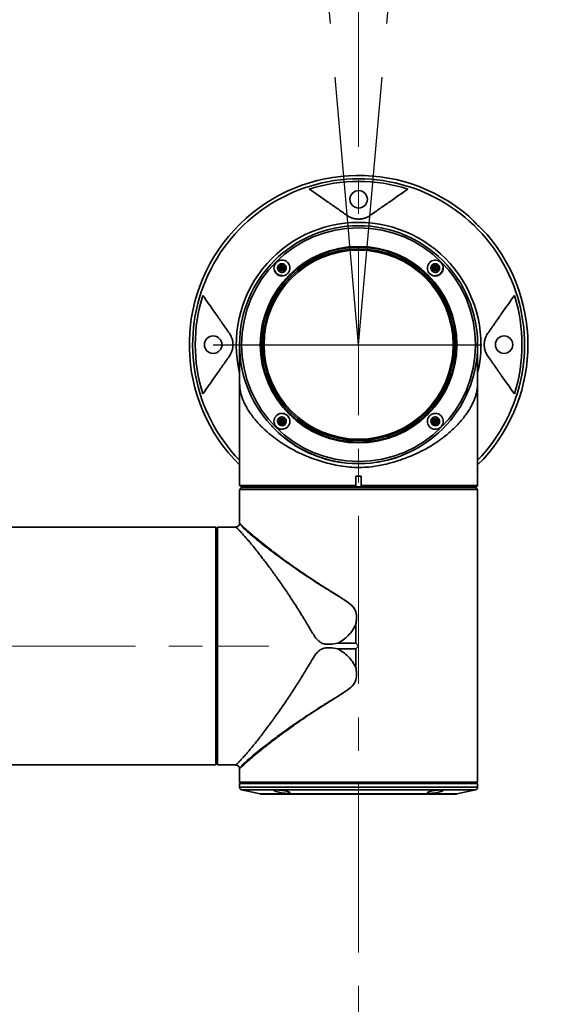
# Model space of a CAD drawing. Header units: millimetres. Extents: x -55 to 731, y 0 to 297.
# Tile 17 of 20: x 289 to 314, y 159 to 206. Entities that reach past the tile are written whole.
import ezdxf

# ---------------------------------------------------------------- set-up
doc = ezdxf.new("R2010")
doc.units = ezdxf.units.MM
doc.linetypes.add('CENTERX2', pattern=[20.32, 12.7, -2.54, 2.54, -2.54])
doc.layers.add('中心线层', color=6, linetype='CENTERX2', lineweight=25)
doc.layers.add('标注层', color=150, linetype='Continuous')
doc.styles.add('SLDTEXTSTYLE0', font='仿宋_GB2312')
doc.dimstyles.new('SLDDIMSTYLE1', dxfattribs={"dimtxt": 3.5, "dimasz": 4, "dimexe": 0, "dimexo": 0.0625, "dimgap": 0.875, "dimtad": 0, "dimtih": 1, "dimtoh": 1, "dimlfac": 8, "dimrnd": 1e-09, "dimzin": 12, "dimdsep": 46, "dimtxsty": 'SLDTEXTSTYLE0', "dimsah": 1, "dimcen": 0, "dimadec": 0, "dimazin": 3, "dimtfac": 1, "dimtdec": 3, "dimtofl": 0, "dimtmove": 0, "dimatfit": 3, "dimfxl": 0, "dimfrac": 2, "dimtolj": 1, "dimtzin": 12, "dimarcsym": 0})

# ---------------------------------------------------------------- blocks, each defined once
blk = doc.blocks.new('_D_3')
at = {"layer": '标注层'}
for p, q in [((359.978, 245.254), (374.01, 259.229)), ((374.01, 259.229), (387.027, 259.229))]:
    blk.add_line(p, q, dxfattribs=at)
blk.add_solid([(359.978, 245.254), (363.165, 247.723), (362.459, 248.431)], dxfattribs=at)
at = {"layer": '标注层', "char_height": 3.5, "attachment_point": 1, "style": 'SLDTEXTSTYLE0'}
for s, insert in [('%%c', (375.01, 263.74)), ('1244', (378.88, 263.74))]:
    blk.add_mtext(s, dxfattribs=dict(at, insert=insert))

msp = doc.modelspace()

# ---------------------------------------------------------------- linework, layer by layer
at = {"color": 7, "linetype": 'Continuous', "lineweight": 35}
for p, q in [((301.1805, 194.1343), (301.1181, 194.0041)), ((301.1181, 194.0041), (301.262, 194.0152)), ((301.1181, 194.0041), (301.1997, 193.885)), ((301.3244, 194.1453), (301.1805, 194.1343)), ((301.1805, 194.1343), (301.262, 194.0152)), ((301.1997, 193.885), (301.262, 194.0152)), ((301.1997, 193.885), (301.3436, 193.8961)), ((301.262, 194.0152), (301.3244, 194.1453)), ((301.4059, 194.0262), (301.262, 194.0152)), ((301.3436, 193.8961), (301.262, 194.0152)), ((301.4059, 194.0262), (301.3244, 194.1453)), ((301.3436, 193.8961), (301.4059, 194.0262)), ((308.4283, 194.1343), (308.366, 194.0041)), ((308.366, 194.0041), (308.5099, 194.0152)), ((308.366, 194.0041), (308.4475, 193.885)), ((308.5722, 194.1453), (308.4283, 194.1343)), ((308.4283, 194.1343), (308.5099, 194.0152)), ((308.4475, 193.885), (308.5099, 194.0152)), ((308.4475, 193.885), (308.5914, 193.8961)), ((308.5099, 194.0152), (308.5722, 194.1453)), ((308.6538, 194.0262), (308.5099, 194.0152)), ((308.5914, 193.8961), (308.5099, 194.0152)), ((308.6538, 194.0262), (308.5722, 194.1453)), ((308.5914, 193.8961), (308.6538, 194.0262)), ((299.2609, 190.3912), (299.2609, 183.7287)), ((299.2619, 190.2875), (299.2619, 190.2892)), ((310.51, 190.2894), (310.51, 190.2876)), ((310.5109, 184.1662), (310.5109, 190.3912)), ((301.1805, 186.8864), (301.1181, 186.7563)), ((301.1181, 186.7563), (301.262, 186.7673)), ((301.1181, 186.7563), (301.1997, 186.6372)), ((301.3244, 186.8975), (301.1805, 186.8864)), ((301.1805, 186.8864), (301.262, 186.7673)), ((301.1997, 186.6372), (301.262, 186.7673)), ((301.262, 186.7673), (301.3244, 186.8975)), ((301.4059, 186.7784), (301.262, 186.7673)), ((301.3436, 186.6482), (301.262, 186.7673)), ((301.4059, 186.7784), (301.3244, 186.8975)), ((301.3436, 186.6482), (301.4059, 186.7784)), ((308.4283, 186.8864), (308.366, 186.7563)), ((308.366, 186.7563), (308.5099, 186.7673)), ((308.366, 186.7563), (308.4475, 186.6372)), ((308.5722, 186.8975), (308.4283, 186.8864)), ((308.4283, 186.8864), (308.5099, 186.7673)), ((308.4475, 186.6372), (308.5099, 186.7673)), ((308.5099, 186.7673), (308.5722, 186.8975)), ((308.6538, 186.7784), (308.5099, 186.7673)), ((308.5914, 186.6482), (308.5099, 186.7673)), ((308.6538, 186.7784), (308.5722, 186.8975)), ((308.5914, 186.6482), (308.6538, 186.7784)), ((301.1997, 186.6372), (301.3436, 186.6482)), ((308.4475, 186.6372), (308.5914, 186.6482)), ((304.7603, 183.7287), (304.7603, 184.1662)), ((304.8859, 184.1662), (304.7603, 184.1662)), ((305.0116, 184.1662), (304.8859, 184.1662)), ((305.0116, 184.1662), (305.0116, 183.7287)), ((310.5095, 183.7287), (310.5095, 184.1662)), ((299.2609, 183.7287), (299.3252, 183.6645)), ((299.2609, 183.7287), (304.7603, 183.7287)), ((299.2859, 183.5648), (299.2624, 183.5412)), ((299.2624, 183.5412), (299.2624, 183.1412)), ((310.5095, 183.5412), (299.2624, 183.5412)), ((304.7603, 183.7052), (304.7603, 183.7287)), ((304.7665, 183.6662), (304.7603, 183.7052)), ((305.0116, 183.7052), (305.0054, 183.6662)), ((305.0116, 183.7287), (310.5095, 183.7287)), ((305.0116, 183.7287), (305.0116, 183.7052)), ((310.4472, 183.6662), (310.486, 183.7052)), ((310.486, 183.7052), (310.5095, 183.7287)), ((310.5095, 183.5412), (310.486, 183.5648)), ((310.5095, 183.1412), (310.5095, 183.5412)), ((299.2609, 183.1412), (299.2609, 181.9443)), ((299.2609, 183.1412), (299.2624, 183.1412)), ((310.5109, 183.1412), (310.5095, 183.1412)), ((310.5109, 169.7037), (310.5109, 183.1412)), ((298.1359, 181.7662), (279.0359, 181.7662)), ((298.1359, 170.5162), (298.1359, 181.7662)), ((298.2234, 181.7662), (298.1609, 181.7037)), ((298.1609, 170.58), (298.1609, 181.7037)), ((299.0722, 181.7662), (298.2234, 181.7662)), ((298.2234, 170.5177), (298.2234, 181.7662)), ((298.1609, 181.3912), (298.1359, 181.3912)), ((304.7529, 177.1472), (304.7574, 176.2698)), ((304.7547, 176.2712), (304.7529, 177.1472)), ((304.7547, 176.2712), (303.9014, 176.2712)), ((303.9014, 176.0113), (304.7547, 176.0113)), ((304.7547, 175.1331), (304.7547, 176.0113)), ((304.7574, 176.2698), (304.7571, 176.2701)), ((304.7571, 176.0124), (304.7574, 176.0127)), ((304.7574, 176.2698), (304.8859, 176.1412)), ((304.8859, 176.1412), (304.7574, 176.0127)), ((304.7574, 176.0127), (304.7574, 175.1334)), ((304.7547, 175.1331), (304.7574, 175.1334)), ((298.1359, 170.8912), (298.1609, 170.8912)), ((279.0359, 170.5162), (298.1359, 170.5162)), ((298.1609, 170.58), (298.1999, 170.5412)), ((298.2234, 170.5177), (298.1999, 170.5412)), ((298.2234, 170.5177), (298.1999, 170.5412)), ((298.2234, 170.5177), (298.6359, 170.5177)), ((298.6359, 170.5177), (298.6359, 170.5162)), ((298.6359, 170.5162), (299.0722, 170.5162)), ((299.2609, 170.3382), (299.2609, 169.7037)), ((299.2609, 169.7037), (299.3238, 169.6409)), ((299.2609, 169.7037), (310.5109, 169.7037)), ((299.2609, 169.6415), (299.2609, 169.4662)), ((310.4481, 169.6409), (310.5109, 169.7037)), ((310.5109, 169.4662), (310.5109, 169.6415)), ((299.3585, 169.3443), (300.2414, 169.1457)), ((309.5305, 169.1457), (310.4134, 169.3443))]:
    msp.add_line(p, q, dxfattribs=at)
at = {"color": 8, "linetype": 'Continuous', "lineweight": 35}
for p, q in [((299.2609, 169.4662), (310.5109, 169.4662)), ((299.3585, 169.3443), (308.7944, 169.3443)), ((300.2414, 169.1457), (309.5305, 169.1457)), ((308.7944, 169.3443), (310.4134, 169.3443))]:
    msp.add_line(p, q, dxfattribs=at)
at = {"color": 7, "linetype": 'Continuous', "lineweight": 35}
for centre, radius in [((304.8859, 197.2662), 0.4125), ((304.8859, 190.3912), 5.625), ((304.8859, 190.3912), 5.5274), ((304.8859, 190.3912), 4.6446), ((304.8859, 190.3912), 4.6051), ((304.8859, 190.3912), 4.5312), ((304.8859, 190.3912), 4.4688), ((298.0109, 190.3912), 0.4125), ((311.7609, 190.3912), 0.4125)]:
    msp.add_circle(centre, radius, dxfattribs=at)
for centre, radius, start, end in [((304.8859, 190.3912), 8, 49.43299, 225.32174), ((304.8859, 190.3912), 7.7206, 72.44552, 107.55448), ((304.8859, 190.3912), 8, 314.67826, 40.56701), ((304.8859, 190.3912), 7.7206, 162.44552, 197.55448), ((304.8859, 190.3912), 7.7206, 342.44552, 17.55448), ((299.3859, 169.4662), 0.125, 180, 257.31962), ((300.2688, 169.2676), 0.125, 257.31962, 270), ((309.5031, 169.2676), 0.125, 270, 282.68038), ((310.3859, 169.4662), 0.125, 282.68038, 0)]:
    msp.add_arc(centre, radius, start, end, dxfattribs=at)
at = {"color": 8, "linetype": 'Continuous', "lineweight": 35}
for radius, start, end in [(7.8427, 90, 224.17399), (7.8427, 315.82601, 90), (5.7823, 90, 193.39473), (5.7823, 346.60527, 90)]:
    msp.add_arc((304.8859, 190.3912), radius, start, end, dxfattribs=at)
at = {"color": 7, "linetype": 'Continuous', "lineweight": 35}
for points, knots in [([(304.3482, 196.4983), (304.1839, 196.6133), (304.0253, 196.7244), (303.7156, 196.9412), (303.5647, 197.0469), (303.1205, 197.358), (302.8356, 197.5575), (302.5573, 197.7523)], [0, 0, 0, 0, 0.25, 0.25, 0.5, 0.5, 1, 1, 1, 1]), ([(307.2146, 197.7523), (306.9363, 197.5575), (306.6514, 197.358), (306.2072, 197.0469), (306.0563, 196.9412), (305.7466, 196.7244), (305.588, 196.6133), (305.4237, 196.4983)], [0, 0, 0, 0, 0.5, 0.5, 0.75, 0.75, 1, 1, 1, 1]), ([(305.4237, 196.4983), (305.3962, 196.479), (305.3664, 196.4604), (305.3002, 196.4244), (305.264, 196.4072), (305.2011, 196.383), (305.1786, 196.3752), (305.1301, 196.3607), (305.1043, 196.3541), (305.0482, 196.3425), (305.0182, 196.3376), (304.9706, 196.3324), (304.9541, 196.3311), (304.9208, 196.3292), (304.9039, 196.3288), (304.8528, 196.3287), (304.8199, 196.3305), (304.7719, 196.3356), (304.7562, 196.3376), (304.7263, 196.3423), (304.7119, 196.3449), (304.6701, 196.3535), (304.6438, 196.3602), (304.5955, 196.3745), (304.5731, 196.3822), (304.5099, 196.4063), (304.4728, 196.4239), (304.4058, 196.4601), (304.3758, 196.479), (304.3482, 196.4983)], [0, 0, 0, 0, 0.125, 0.125, 0.25, 0.25, 0.3125, 0.3125, 0.375, 0.375, 0.4375, 0.4375, 0.46875, 0.46875, 0.5, 0.5, 0.5625, 0.5625, 0.59375, 0.59375, 0.625, 0.625, 0.6875, 0.6875, 0.75, 0.75, 0.875, 0.875, 1, 1, 1, 1]), ([(310.9631, 195.5939), (310.9406, 195.6203), (310.9133, 195.6495), (310.8661, 195.698), (310.8492, 195.7151), (310.8138, 195.7505), (310.7955, 195.7687), (310.7575, 195.8061), (310.7379, 195.8254), (310.6975, 195.865), (310.6766, 195.8856), (310.6136, 195.9476), (310.571, 195.9898), (310.4845, 196.0763), (310.4424, 196.1188), (310.3807, 196.1815), (310.3602, 196.2023), (310.3203, 196.2429), (310.301, 196.2626), (310.2636, 196.3006), (310.2454, 196.3189), (310.2102, 196.3541), (310.1931, 196.3711), (310.1442, 196.4185), (310.115, 196.4459), (310.0886, 196.4684)], [0, 0, 0, 0, 0.125, 0.125, 0.1875, 0.1875, 0.25, 0.25, 0.3125, 0.3125, 0.375, 0.375, 0.5, 0.5, 0.625, 0.625, 0.6875, 0.6875, 0.75, 0.75, 0.8125, 0.8125, 0.875, 0.875, 1, 1, 1, 1]), ([(300.9969, 194.2803), (301.029, 194.3068), (301.0934, 194.3598), (301.2158, 194.3939), (301.3415, 194.3889), (301.4601, 194.342), (301.5578, 194.2576), (301.6223, 194.1439), (301.6446, 194.0144), (301.6219, 193.8858), (301.5725, 193.7992), (301.5084, 193.7283), (301.4298, 193.6721), (301.3097, 193.6364), (301.184, 193.6413), (301.0652, 193.6875), (300.9668, 193.772), (300.9019, 193.886), (300.8795, 194.0155), (300.9021, 194.1435), (300.9506, 194.231), (300.9881, 194.271), (300.9969, 194.2803)], [0, 0, 0, 0, 0.0521706, 0.1043247, 0.156951, 0.2106501, 0.2654885, 0.3210737, 0.3766085, 0.4311945, 0.4843271, 0.499997, 0.5519341, 0.6038473, 0.6564354, 0.7104119, 0.7655965, 0.8212727, 0.876546, 0.9307698, 0.9837953, 1, 1, 1, 1]), ([(301.2778, 193.8095), (301.2545, 193.81), (301.2079, 193.811), (301.1437, 193.8417), (301.0929, 193.8903), (301.0611, 193.9535), (301.052, 194.0234), (301.0666, 194.0925), (301.1032, 194.1528), (301.1577, 194.1977), (301.2089, 194.2164), (301.2619, 194.2232), (301.3162, 194.2183), (301.3804, 194.1889), (301.4312, 194.1399), (301.463, 194.0769), (301.4721, 194.0069), (301.4575, 193.9379), (301.4209, 193.8775), (301.3664, 193.8328), (301.3152, 193.8136), (301.285, 193.8103), (301.2778, 193.8095)], [0, 0, 0, 0, 0.0536861, 0.1073723, 0.1610586, 0.2147448, 0.2684311, 0.3221174, 0.3758034, 0.4294898, 0.483176, 0.5, 0.5536861, 0.6073723, 0.6610586, 0.7147449, 0.7684311, 0.8221174, 0.8758035, 0.9294897, 0.9831759, 1, 1, 1, 1]), ([(308.2447, 194.2803), (308.2781, 194.3076), (308.3448, 194.3622), (308.4727, 194.3955), (308.6024, 194.3862), (308.7206, 194.334), (308.8134, 194.247), (308.8722, 194.1356), (308.8917, 194.0115), (308.8698, 193.8869), (308.8217, 193.8009), (308.756, 193.7277), (308.6731, 193.6692), (308.5466, 193.6344), (308.4161, 193.6444), (308.2981, 193.6971), (308.2057, 193.7843), (308.1475, 193.8952), (308.128, 194.0187), (308.15, 194.1429), (308.1974, 194.2298), (308.2355, 194.2704), (308.2447, 194.2803)], [0, 0, 0, 0, 0.05524518, 0.11051499, 0.16507719, 0.21843148, 0.27078565, 0.32270654, 0.37488184, 0.42789952, 0.48206716, 0.49961908, 0.55510765, 0.61061418, 0.66554711, 0.71910417, 0.77130153, 0.82286745, 0.87482174, 0.92795372, 0.98247807, 1, 1, 1, 1]), ([(308.5257, 193.8095), (308.5024, 193.81), (308.4558, 193.811), (308.3915, 193.8417), (308.3407, 193.8903), (308.3089, 193.9535), (308.2998, 194.0234), (308.3144, 194.0925), (308.351, 194.1528), (308.4055, 194.1977), (308.4568, 194.2164), (308.5097, 194.2232), (308.5641, 194.2183), (308.6282, 194.1889), (308.679, 194.1399), (308.7108, 194.0769), (308.7199, 194.0069), (308.7053, 193.9379), (308.6687, 193.8775), (308.6142, 193.8328), (308.563, 193.8136), (308.5329, 193.8103), (308.5257, 193.8095)], [0, 0, 0, 0, 0.0536861, 0.1073723, 0.1610586, 0.2147448, 0.268431, 0.3221173, 0.3758035, 0.4294897, 0.4831759, 0.5, 0.5536862, 0.6073723, 0.6610586, 0.7147448, 0.7684311, 0.8221174, 0.8758034, 0.9294897, 0.9831759, 1, 1, 1, 1]), ([(301.2893, 193.66), (301.2644, 193.6596), (301.1996, 193.6587), (301.0971, 193.6917), (301.0012, 193.7645), (300.9409, 193.8437), (300.929, 193.8983), (300.9256, 193.9138)], [0, 0, 0, 0, 0.154954, 0.4037863, 0.6526185, 0.9014512, 1, 1, 1, 1]), ([(308.8614, 194.0055), (308.8608, 193.9792), (308.8593, 193.9128), (308.8113, 193.8143), (308.7291, 193.7259), (308.6316, 193.6738), (308.5646, 193.664), (308.5372, 193.66)], [0, 0, 0, 0, 0.1505076, 0.3805451, 0.6105828, 0.8406202, 1, 1, 1, 1]), ([(297.5249, 192.7199), (297.7197, 192.4416), (297.9192, 192.1567), (298.2303, 191.7125), (298.336, 191.5616), (298.5528, 191.2519), (298.6639, 191.0933), (298.7789, 190.929)], [0, 0, 0, 0, 0.5, 0.5, 0.75, 0.75, 1, 1, 1, 1]), ([(310.993, 190.929), (311.108, 191.0933), (311.2191, 191.2519), (311.4359, 191.5616), (311.5416, 191.7125), (311.8527, 192.1567), (312.0522, 192.4416), (312.247, 192.7199)], [0, 0, 0, 0, 0.25, 0.25, 0.5, 0.5, 1, 1, 1, 1]), ([(298.7789, 190.929), (298.7981, 190.9015), (298.8168, 190.8718), (298.8527, 190.8056), (298.87, 190.7694), (298.8941, 190.7066), (298.9019, 190.6841), (298.9164, 190.6357), (298.923, 190.61), (298.9346, 190.5542), (298.9396, 190.524), (298.9464, 190.4606), (298.9484, 190.4267), (298.9485, 190.3598), (298.9467, 190.3257), (298.94, 190.262), (298.9352, 190.2315), (298.918, 190.1476), (298.903, 190.0995), (298.8709, 190.0151), (298.8535, 189.9784), (298.8172, 189.9113), (298.7982, 189.8811), (298.7789, 189.8535)], [0, 0, 0, 0, 0.125, 0.125, 0.25, 0.25, 0.3125, 0.3125, 0.375, 0.375, 0.4375, 0.4375, 0.5, 0.5, 0.5625, 0.5625, 0.625, 0.625, 0.75, 0.75, 0.875, 0.875, 1, 1, 1, 1]), ([(310.993, 189.8535), (310.9738, 189.881), (310.9551, 189.9107), (310.9192, 189.9768), (310.9019, 190.0131), (310.8778, 190.0759), (310.87, 190.0984), (310.8555, 190.1468), (310.8489, 190.1725), (310.8373, 190.2283), (310.8323, 190.2585), (310.8255, 190.3219), (310.8235, 190.3558), (310.8234, 190.4227), (310.8252, 190.4568), (310.8319, 190.5205), (310.8367, 190.551), (310.8539, 190.6349), (310.8689, 190.683), (310.901, 190.7674), (310.9184, 190.8041), (310.9547, 190.8712), (310.9737, 190.9014), (310.993, 190.929)], [0, 0, 0, 0, 0.125, 0.125, 0.25, 0.25, 0.3125, 0.3125, 0.375, 0.375, 0.4375, 0.4375, 0.5, 0.5, 0.5625, 0.5625, 0.625, 0.625, 0.75, 0.75, 0.875, 0.875, 1, 1, 1, 1]), ([(299.2622, 190.2693), (299.2622, 190.2324), (299.2624, 190.1392), (299.2628, 189.9082), (299.2631, 189.6473), (299.2633, 189.4094), (299.2635, 189.1359), (299.2636, 188.8536), (299.2637, 188.6582), (299.2637, 188.5704)], [0, 0, 0, 0, 0.1458945, 0.368508, 0.4884332, 0.6143361, 0.7466683, 0.8862174, 1, 1, 1, 1]), ([(299.2625, 190.121), (299.2626, 190.0368), (299.2628, 189.9029), (299.2631, 189.6477), (299.2633, 189.411), (299.2635, 189.1369), (299.2636, 188.861), (299.2637, 188.6721), (299.2637, 188.5908)], [0, 0, 0, 0, 0.245994, 0.3911465, 0.543532, 0.7036978, 0.8725954, 1, 1, 1, 1]), ([(310.5081, 188.5702), (310.5081, 188.5975), (310.5081, 188.7255), (310.5081, 188.9274), (310.5081, 189.1562), (310.508, 189.3539), (310.5083, 189.5627), (310.5088, 189.7997), (310.5093, 190.0187), (310.5097, 190.1872), (310.5098, 190.2494), (310.5098, 190.2757)], [0, 0, 0, 0, 0.03601495, 0.16839204, 0.27418131, 0.36019404, 0.46631121, 0.59984074, 0.76029412, 0.89858046, 1, 1, 1, 1]), ([(298.7789, 189.8535), (298.6639, 189.6892), (298.5528, 189.5306), (298.336, 189.2209), (298.2303, 189.07), (297.9192, 188.6258), (297.7197, 188.3409), (297.5249, 188.0626)], [0, 0, 0, 0, 0.25, 0.25, 0.5, 0.5, 1, 1, 1, 1]), ([(312.247, 188.0626), (312.0522, 188.3409), (311.8527, 188.6258), (311.5416, 189.07), (311.4359, 189.2209), (311.2191, 189.5306), (311.108, 189.6892), (310.993, 189.8535)], [0, 0, 0, 0, 0.5, 0.5, 0.75, 0.75, 1, 1, 1, 1]), ([(304.8859, 184.5775), (304.746, 184.5827), (304.4531, 184.5934), (304.0221, 184.6554), (303.5991, 184.7391), (303.1956, 184.8463), (302.8008, 184.9734), (302.4553, 185.1065), (302.1561, 185.2383), (301.8994, 185.3634), (301.6453, 185.5002), (301.4226, 185.6321), (301.2285, 185.7569), (301.0602, 185.8725), (300.8926, 185.9955), (300.7266, 186.1261), (300.558, 186.2687), (300.3845, 186.4278), (300.2052, 186.6075), (300.0306, 186.8015), (299.8969, 186.9684), (299.7998, 187.1006), (299.7323, 187.1984), (299.6685, 187.2973), (299.6087, 187.3974), (299.5529, 187.4983), (299.5057, 187.5923), (299.4604, 187.6893), (299.4129, 187.8006), (299.3689, 187.9213), (299.332, 188.0438), (299.3048, 188.1541), (299.287, 188.2558), (299.2765, 188.3406), (299.2707, 188.407), (299.2659, 188.4885), (299.2635, 188.579), (299.2623, 188.6783), (299.2615, 188.8187), (299.2614, 189.0675), (299.2621, 189.2826), (299.2625, 189.4067)], [0, 0, 0, 0, 0.0399466, 0.0836338, 0.1248211, 0.1651776, 0.2067819, 0.2497175, 0.2794181, 0.3101577, 0.3419547, 0.3748257, 0.3979379, 0.4220274, 0.4470981, 0.473153, 0.5001955, 0.5308632, 0.5649106, 0.60234, 0.6397571, 0.6576582, 0.6757415, 0.6940068, 0.7124543, 0.7310841, 0.7498961, 0.7642394, 0.7851029, 0.8124864, 0.8323565, 0.8542937, 0.8751488, 0.8873524, 0.8977795, 0.9064791, 0.9223736, 0.9300592, 0.9377664, 0.9640823, 1, 1, 1, 1]), ([(310.5094, 189.4067), (310.5098, 189.2809), (310.5104, 189.1207), (310.5104, 188.9277), (310.5103, 188.8347), (310.51, 188.724), (310.5091, 188.6213), (310.5071, 188.5303), (310.5028, 188.4136), (310.4912, 188.2913), (310.4636, 188.1354), (310.4306, 188.0083), (310.3956, 187.9024), (310.3693, 187.8302), (310.3408, 187.758), (310.307, 187.6796), (310.2501, 187.5576), (310.15, 187.3696), (310.0059, 187.1443), (309.8269, 186.9043), (309.6385, 186.6832), (309.4255, 186.4634), (309.2154, 186.2691), (309.0078, 186.095), (308.7999, 185.9355), (308.5899, 185.7874), (308.3409, 185.6258), (308.0482, 185.4549), (307.7073, 185.2799), (307.3804, 185.1331), (307.0699, 185.011), (306.7768, 184.9096), (306.4815, 184.8206), (306.0612, 184.7133), (305.5311, 184.6065), (305.0909, 184.5867), (304.8859, 184.5775)], [0, 0, 0, 0, 0.0363265, 0.0462079, 0.055046, 0.0629129, 0.0782335, 0.0860876, 0.0942592, 0.1229828, 0.1465637, 0.1796469, 0.1944586, 0.2068772, 0.2204028, 0.2350351, 0.2507745, 0.28838, 0.3392412, 0.3752235, 0.4212699, 0.4627313, 0.4996108, 0.533159, 0.5652186, 0.5957956, 0.6248971, 0.6685179, 0.7102235, 0.7500553, 0.7821997, 0.8136113, 0.8443238, 0.8743729, 0.9414993, 1, 1, 1, 1]), ([(300.9969, 187.0325), (301.0303, 187.0599), (301.0973, 187.1147), (301.2256, 187.1477), (301.3557, 187.1382), (301.4739, 187.0854), (301.5662, 186.9982), (301.6244, 186.8873), (301.6438, 186.7638), (301.6221, 186.6394), (301.574, 186.5532), (301.5083, 186.48), (301.4257, 186.4216), (301.2995, 186.3867), (301.1694, 186.3964), (301.0513, 186.4485), (300.9585, 186.5355), (300.8997, 186.6468), (300.8801, 186.7711), (300.9023, 186.8954), (300.9497, 186.9821), (300.9876, 187.0226), (300.9969, 187.0325)], [0, 0, 0, 0, 0.0554886, 0.1109951, 0.165928, 0.2194851, 0.2716825, 0.3232484, 0.3752027, 0.4283347, 0.482859, 0.500381, 0.5556261, 0.610896, 0.6654582, 0.7188124, 0.7711665, 0.8230874, 0.8752627, 0.9282804, 0.982448, 1, 1, 1, 1]), ([(301.2778, 186.5617), (301.2545, 186.5622), (301.2079, 186.5632), (301.1437, 186.5939), (301.0929, 186.6425), (301.0611, 186.7056), (301.052, 186.7756), (301.0666, 186.8447), (301.1032, 186.905), (301.1577, 186.9498), (301.2089, 186.9685), (301.2619, 186.9754), (301.3162, 186.9704), (301.3804, 186.941), (301.4312, 186.8921), (301.463, 186.8291), (301.4721, 186.7591), (301.4575, 186.69), (301.4209, 186.6296), (301.3664, 186.585), (301.3152, 186.5658), (301.285, 186.5625), (301.2778, 186.5617)], [0, 0, 0, 0, 0.0536861, 0.1073723, 0.1610586, 0.2147448, 0.2684311, 0.3221174, 0.3758034, 0.4294897, 0.4831759, 0.5, 0.5536861, 0.6073723, 0.6610586, 0.7147448, 0.768431, 0.8221173, 0.8758034, 0.9294897, 0.9831759, 1, 1, 1, 1]), ([(308.2447, 187.0325), (308.2767, 187.0589), (308.3408, 187.1116), (308.4625, 187.1458), (308.5878, 187.1413), (308.7068, 187.0949), (308.8051, 187.0105), (308.87, 186.8965), (308.8924, 186.767), (308.87, 186.6388), (308.8209, 186.5519), (308.7564, 186.4806), (308.6771, 186.4239), (308.5564, 186.3883), (308.4303, 186.3937), (308.3118, 186.4405), (308.2141, 186.5249), (308.1496, 186.6386), (308.1273, 186.7682), (308.1502, 186.8965), (308.1989, 186.9838), (308.2362, 187.0235), (308.2447, 187.0325)], [0, 0, 0, 0, 0.0519371, 0.1038503, 0.1564385, 0.2104149, 0.2655996, 0.3212757, 0.376549, 0.4307729, 0.4837983, 0.500003, 0.5521735, 0.6043277, 0.656954, 0.7106531, 0.7654915, 0.8210766, 0.8766115, 0.9311975, 0.9843301, 1, 1, 1, 1]), ([(308.5257, 186.5617), (308.5024, 186.5622), (308.4558, 186.5632), (308.3915, 186.5939), (308.3407, 186.6425), (308.3089, 186.7056), (308.2998, 186.7756), (308.3144, 186.8447), (308.351, 186.905), (308.4055, 186.9498), (308.4568, 186.9685), (308.5097, 186.9754), (308.5641, 186.9704), (308.6282, 186.941), (308.679, 186.8921), (308.7108, 186.8291), (308.7199, 186.7591), (308.7053, 186.69), (308.6687, 186.6296), (308.6142, 186.585), (308.563, 186.5658), (308.5329, 186.5625), (308.5257, 186.5617)], [0, 0, 0, 0, 0.0536861, 0.1073723, 0.1610586, 0.2147448, 0.268431, 0.3221173, 0.3758035, 0.4294896, 0.4831758, 0.4999999, 0.5536862, 0.6073723, 0.6610586, 0.7147448, 0.768431, 0.8221173, 0.8758034, 0.9294897, 0.9831759, 1, 1, 1, 1]), ([(302.1768, 185.4569), (302.1034, 185.4971), (301.9191, 185.5982), (301.6286, 185.793), (301.3032, 186.0423), (301.0127, 186.297), (300.8484, 186.4753), (300.7803, 186.5491)], [0, 0, 0, 0, 0.1368446, 0.3436468, 0.5809295, 0.8265086, 1, 1, 1, 1]), ([(303.0036, 185.0822), (302.9761, 185.0936), (302.9333, 185.1114), (302.8478, 185.1471), (302.7896, 185.1711), (302.7468, 185.1889)], [0, 0, 0, 0, 0.3213476, 0.4999649, 1, 1, 1, 1]), ([(306.7682, 185.0821), (306.7682, 185.0821), (306.7682, 185.0821), (306.7683, 185.0822), (306.7686, 185.0823), (306.7698, 185.0828), (306.7745, 185.0847), (306.7927, 185.0923), (306.835, 185.1099), (306.9158, 185.1436), (306.983, 185.1714), (307.0251, 185.1889)], [0, 0, 0, 0, 0.0001271, 0.0003556, 0.0011255, 0.0039016, 0.0144103, 0.0552564, 0.2162426, 0.5086573, 1, 1, 1, 1]), ([(299.3619, 183.6412), (299.3497, 183.629), (299.3256, 183.6045), (299.2991, 183.578), (299.2859, 183.5648)], [0, 0, 0, 0, 0.5016135, 1, 1, 1, 1]), ([(299.327, 183.6662), (299.3332, 183.6662), (299.3461, 183.6662), (299.4815, 183.6662), (299.7038, 183.6662), (300.0157, 183.6662), (300.4093, 183.6662), (300.8785, 183.6662), (301.4154, 183.6662), (302.0108, 183.6662), (302.6548, 183.6662), (303.3364, 183.6662), (304.0441, 183.6662), (304.5257, 183.6662), (304.7665, 183.6662)], [0, 0, 0, 0, 0.0769746, 0.1608861, 0.2447974, 0.3287089, 0.4126203, 0.4965317, 0.5804431, 0.6643544, 0.7482658, 0.8321772, 0.9160886, 1, 1, 1, 1]), ([(310.41, 183.6412), (310.3968, 183.6412), (310.3704, 183.6412), (310.2142, 183.6412), (309.9757, 183.6412), (309.6502, 183.6412), (309.2456, 183.6412), (308.768, 183.6412), (308.2255, 183.6412), (307.6271, 183.6412), (306.983, 183.6412), (306.3038, 183.6412), (305.6008, 183.6412), (304.8859, 183.6412), (304.1711, 183.6412), (303.4681, 183.6412), (302.7889, 183.6412), (302.1448, 183.6412), (301.5464, 183.6412), (301.0039, 183.6412), (300.5263, 183.6412), (300.1217, 183.6412), (299.7962, 183.6412), (299.5577, 183.6412), (299.4015, 183.6412), (299.3751, 183.6412), (299.3619, 183.6412)], [0, 0, 0, 0, 0.0416667, 0.0833334, 0.125, 0.1666667, 0.2083334, 0.25, 0.2916667, 0.3333333, 0.375, 0.4166667, 0.4583333, 0.5, 0.5416667, 0.5833333, 0.625, 0.6666667, 0.7083333, 0.75, 0.7916666, 0.8333333, 0.875, 0.9166666, 0.9583333, 1, 1, 1, 1]), ([(305.0054, 183.6662), (305.0002, 183.6662), (304.9898, 183.6662), (304.9609, 183.6662), (304.9255, 183.6662), (304.8859, 183.6662), (304.8464, 183.6662), (304.811, 183.6662), (304.7821, 183.6662), (304.7717, 183.6662), (304.7665, 183.6662)], [0, 0, 0, 0, 0.1249976, 0.2500007, 0.3750002, 0.5, 0.6249998, 0.7499993, 0.8750024, 1, 1, 1, 1]), ([(305.0054, 183.6662), (305.2413, 183.6662), (305.7129, 183.6662), (306.4065, 183.6662), (307.0756, 183.6662), (307.7092, 183.6662), (308.2972, 183.6662), (308.8299, 183.6662), (309.2988, 183.6662), (309.6961, 183.6662), (310.016, 183.6662), (310.2511, 183.6662), (310.4059, 183.6662), (310.4334, 183.6662), (310.4472, 183.6662)], [0, 0, 0, 0, 0.0833333, 0.1666667, 0.25, 0.3333334, 0.4166667, 0.5000001, 0.5833332, 0.6666666, 0.75, 0.8333333, 0.9166667, 1, 1, 1, 1]), ([(310.486, 183.5648), (310.4727, 183.5781), (310.4462, 183.6046), (310.4221, 183.6291), (310.41, 183.6412)], [0, 0, 0, 0, 0.5011764, 1, 1, 1, 1]), ([(299.2601, 181.93), (299.2547, 181.9075), (299.244, 181.8631), (299.1992, 181.8101), (299.14, 181.773), (299.094, 181.7685), (299.0705, 181.7662)], [0, 0, 0, 0, 0.2510228, 0.496877, 0.7439188, 1, 1, 1, 1]), ([(303.9014, 176.2712), (303.777, 176.2507), (303.6186, 176.2246), (303.4276, 176.2225), (303.3352, 176.2286), (303.2246, 176.2464), (303.1217, 176.286), (303.0301, 176.3468), (302.9126, 176.4506), (302.7884, 176.6273), (302.6316, 176.881), (302.5005, 177.1014), (302.3867, 177.2947), (302.2976, 177.4428), (302.2014, 177.6004), (302.0206, 177.8918), (301.759, 178.3033), (301.4188, 178.8111), (301.0821, 179.2945), (300.8059, 179.6806), (300.588, 179.975), (300.4282, 180.1873), (300.2801, 180.3802), (300.1187, 180.5868), (299.948, 180.801), (299.7733, 181.0145), (299.5856, 181.2371), (299.3994, 181.4495), (299.2476, 181.6091), (299.1499, 181.7051), (299.0881, 181.7569), (299.0774, 181.7632), (299.0722, 181.7662)], [0, 0, 0, 0, 0.0359155, 0.0457126, 0.0544889, 0.0623124, 0.0776616, 0.0854882, 0.0936054, 0.1223161, 0.1465962, 0.179302, 0.1961022, 0.2115641, 0.2295422, 0.2500368, 0.3122949, 0.3748187, 0.4374765, 0.4998046, 0.5334891, 0.5656219, 0.5962092, 0.6252579, 0.6688464, 0.7105406, 0.7503825, 0.8142578, 0.8752483, 0.9164506, 0.960127, 1, 1, 1, 1]), ([(299.2609, 181.9456), (299.2609, 181.9413), (299.2607, 181.9327), (299.2594, 181.9241), (299.2587, 181.9199)], [0, 0, 0, 0, 0.5000658, 1, 1, 1, 1]), ([(299.2609, 181.9443), (299.2633, 181.9416), (299.268, 181.9361), (299.3064, 181.8972), (299.3772, 181.8295), (299.4937, 181.7209), (299.6192, 181.6104), (299.6836, 181.5536)], [0, 0, 0, 0, 0.1642927, 0.3342285, 0.5035318, 0.7452451, 1, 1, 1, 1]), ([(299.6836, 181.5536), (299.7424, 181.5027), (299.8637, 181.3977), (300.0887, 181.2092), (300.3545, 180.993), (300.6095, 180.7915), (300.8352, 180.6168), (301.0184, 180.4773), (301.2098, 180.3339), (301.4036, 180.1907), (301.601, 180.0471), (301.8108, 179.897), (302.0258, 179.7458), (302.2592, 179.5841), (302.5264, 179.4025), (302.815, 179.211), (303.0981, 179.0267), (303.3861, 178.8425), (303.6729, 178.6641), (303.9413, 178.497), (304.148, 178.3657), (304.3407, 178.2372), (304.5304, 178.0939), (304.6739, 177.9372), (304.7454, 177.7887), (304.7857, 177.6341), (304.7938, 177.416), (304.7675, 177.243), (304.7529, 177.1472)], [0, 0, 0, 0, 0.0566512, 0.1167791, 0.1804841, 0.2478506, 0.2821332, 0.3178493, 0.3550046, 0.3899327, 0.4234178, 0.4593932, 0.4978605, 0.531047, 0.5735985, 0.6255144, 0.6653084, 0.7025305, 0.7545375, 0.7913384, 0.8195317, 0.8446813, 0.8763113, 0.9065394, 0.9210659, 0.9361316, 0.9646181, 1, 1, 1, 1]), ([(303.9014, 176.2712), (303.9901, 176.3234), (304.1676, 176.4279), (304.3987, 176.6354), (304.6014, 176.8731), (304.7022, 177.0555), (304.7529, 177.1472)], [0, 0, 0, 0, 0.2483476, 0.4970687, 0.7472104, 1, 1, 1, 1]), ([(299.0722, 170.5162), (299.0774, 170.5193), (299.0881, 170.5257), (299.1501, 170.5776), (299.2338, 170.66), (299.341, 170.7709), (299.4681, 170.9113), (299.6012, 171.0643), (299.733, 171.2201), (299.8581, 171.3714), (299.9949, 171.5401), (300.1268, 171.7063), (300.2516, 171.8658), (300.3672, 172.0155), (300.4902, 172.1774), (300.6208, 172.3517), (300.7634, 172.545), (300.9225, 172.7639), (301.1022, 173.0161), (301.2962, 173.2944), (301.4631, 173.5391), (301.5953, 173.737), (301.6931, 173.8853), (301.792, 174.0369), (301.8921, 174.1918), (301.993, 174.35), (302.087, 174.4978), (302.184, 174.6537), (302.2953, 174.8366), (302.416, 175.0376), (302.5385, 175.2435), (302.6488, 175.4313), (302.7505, 175.594), (302.8353, 175.7201), (302.9017, 175.8074), (302.9832, 175.8991), (303.0737, 175.9694), (303.173, 176.0165), (303.3134, 176.0589), (303.5622, 176.0662), (303.7773, 176.0314), (303.9014, 176.0113)], [0, 0, 0, 0, 0.0399466, 0.0836338, 0.124821, 0.1651777, 0.2067819, 0.2497176, 0.2794181, 0.3101576, 0.3419547, 0.3748258, 0.3979379, 0.4220274, 0.447098, 0.4731531, 0.5001956, 0.5308631, 0.5649105, 0.6023399, 0.6397571, 0.6576581, 0.6757414, 0.6940068, 0.7124544, 0.7310841, 0.7498961, 0.7642395, 0.785103, 0.8124864, 0.8323566, 0.8542937, 0.8751488, 0.8873524, 0.8977795, 0.9064792, 0.9223736, 0.9300593, 0.9377664, 0.9640823, 1, 1, 1, 1]), ([(303.9014, 176.0113), (303.9904, 175.9588), (304.1685, 175.8537), (304.3997, 175.6452), (304.602, 175.4078), (304.7026, 175.2262), (304.7529, 175.1353)], [0, 0, 0, 0, 0.2493761, 0.4990641, 0.7492133, 1, 1, 1, 1]), ([(304.7571, 176.2701), (304.7567, 176.2704), (304.756, 176.271), (304.7551, 176.2711), (304.7547, 176.2712)], [0, 0, 0, 0, 0.5265551, 1, 1, 1, 1]), ([(304.7547, 176.0113), (304.7551, 176.0114), (304.756, 176.0115), (304.7567, 176.0121), (304.7571, 176.0124)], [0, 0, 0, 0, 0.4737352, 1, 1, 1, 1]), ([(304.7529, 175.1353), (304.7532, 175.1337), (304.7539, 175.129), (304.7564, 175.1143), (304.7644, 175.0643), (304.7785, 174.9582), (304.7912, 174.7804), (304.7772, 174.5883), (304.7116, 174.4135), (304.5781, 174.2269), (304.3194, 174.0278), (303.9549, 173.7961), (303.5353, 173.5398), (303.0732, 173.2504), (302.5748, 172.9272), (302.0461, 172.5725), (301.5006, 172.1911), (300.9538, 171.7932), (300.4892, 171.4396), (300.1113, 171.14), (299.8102, 170.8926), (299.6556, 170.7559), (299.5769, 170.6862)], [0, 0, 0, 0, 0.0005843, 0.0016614, 0.0052948, 0.0184811, 0.0395146, 0.0683753, 0.0857096, 0.1049184, 0.1487351, 0.1999942, 0.2589215, 0.3250298, 0.3984831, 0.4797481, 0.5692329, 0.6654096, 0.7688973, 0.8428562, 0.919896, 1, 1, 1, 1]), ([(304.7574, 175.1334), (304.7669, 175.0668), (304.7846, 174.9431), (304.7909, 174.7691), (304.7789, 174.619), (304.7438, 174.4881), (304.6933, 174.3872), (304.6363, 174.3086), (304.5791, 174.2446), (304.4961, 174.166), (304.3722, 174.0695), (304.2144, 173.9602), (304.0486, 173.8531), (303.8781, 173.7461), (303.6608, 173.6111), (303.3948, 173.4449), (303.0969, 173.255), (302.8001, 173.0619), (302.5174, 172.8737), (302.2604, 172.6992), (302.0076, 172.524), (301.7528, 172.3444), (301.4915, 172.1566), (301.2537, 171.9821), (301.0384, 171.8209), (300.8445, 171.673), (300.5779, 171.4665), (300.2637, 171.2172), (299.9326, 170.9441), (299.7644, 170.7987), (299.6836, 170.7288)], [0, 0, 0, 0, 0.0245518, 0.0456347, 0.063493, 0.0794074, 0.0948531, 0.1044149, 0.1148321, 0.1261953, 0.1461674, 0.1722529, 0.1965943, 0.2187552, 0.2465103, 0.2913678, 0.3357845, 0.3797604, 0.4266766, 0.4676029, 0.5025388, 0.5503473, 0.5956293, 0.6383882, 0.6786282, 0.7163546, 0.7515731, 0.8407171, 0.923453, 1, 1, 1, 1]), ([(304.7529, 175.1353), (304.7532, 175.1348), (304.7535, 175.1341), (304.7542, 175.1334), (304.7545, 175.1332), (304.7547, 175.1331)], [0, 0, 0, 0, 0.5969132, 0.8194804, 1, 1, 1, 1]), ([(299.0705, 170.5163), (299.0939, 170.514), (299.1399, 170.5095), (299.1991, 170.4724), (299.244, 170.4195), (299.2547, 170.3751), (299.2601, 170.3527)], [0, 0, 0, 0, 0.2560926, 0.5031401, 0.7490006, 1, 1, 1, 1]), ([(299.6836, 170.7288), (299.6394, 170.6901), (299.5525, 170.6138), (299.4498, 170.5205), (299.3535, 170.4308), (299.2772, 170.3566), (299.2664, 170.3443), (299.2609, 170.3382)], [0, 0, 0, 0, 0.1713255, 0.3366587, 0.4963325, 0.7494505, 1, 1, 1, 1]), ([(299.5769, 170.6862), (299.5883, 170.6907), (299.6061, 170.6978), (299.6418, 170.7121), (299.6658, 170.7218), (299.6836, 170.7288)], [0, 0, 0, 0, 0.3213461, 0.4999635, 1, 1, 1, 1]), ([(299.2609, 169.6412), (299.2702, 169.6412), (299.2888, 169.6412), (299.4382, 169.6412), (299.674, 169.6412), (300.0007, 169.6412), (300.4106, 169.6412), (300.8971, 169.6412), (301.4519, 169.6412), (302.0654, 169.6412), (302.7272, 169.6412), (303.4259, 169.6412), (304.1496, 169.6412), (304.8859, 169.6412), (305.6223, 169.6412), (306.3459, 169.6412), (307.0449, 169.6412), (307.7057, 169.6412), (308.3231, 169.6412), (308.6833, 169.6412), (308.8634, 169.6412)], [0, 0, 0, 0, 0.05555557, 0.11111107, 0.16666663, 0.22222218, 0.27777779, 0.33333333, 0.38888891, 0.44444444, 0.50000001, 0.55555556, 0.61111111, 0.66666667, 0.72222223, 0.77777779, 0.83333333, 0.8888889, 0.94444443, 1, 1, 1, 1]), ([(308.8634, 169.6412), (309.0304, 169.6412), (309.3644, 169.6412), (309.7704, 169.6412), (310.0982, 169.6412), (310.3336, 169.6412), (310.4831, 169.6412), (310.5017, 169.6412), (310.5109, 169.6412)], [0, 0, 0, 0, 0.1666667, 0.3333335, 0.5000001, 0.6666668, 0.8333333, 1, 1, 1, 1]), ([(300.2809, 169.1432), (300.2809, 169.1432), (300.2666, 169.1432), (300.3139, 169.1432), (300.4233, 169.1432), (300.6197, 169.1432), (300.8863, 169.1432), (301.2221, 169.1432), (301.6204, 169.1432), (302.0746, 169.1432), (302.5768, 169.1432), (303.1186, 169.1432), (303.6907, 169.1432), (304.2832, 169.1432), (304.8859, 169.1432), (305.4888, 169.1432), (306.0812, 169.1432), (306.6534, 169.1432), (307.1944, 169.1432), (307.6998, 169.1432), (307.9948, 169.1432), (308.1422, 169.1432)], [0, 0, 0, 0, 0.0000024, 0.0555579, 0.1111133, 0.1666687, 0.2222241, 0.2777795, 0.3333349, 0.3888904, 0.4444457, 0.5000012, 0.5555566, 0.611112, 0.6666674, 0.7222229, 0.7777783, 0.8333337, 0.8888891, 0.9444445, 1, 1, 1, 1]), ([(300.9969, 169.2568), (300.9664, 169.2676), (300.9056, 169.2892), (300.8777, 169.3161), (300.9012, 169.331), (300.9479, 169.3371), (300.9955, 169.3386), (301.0533, 169.3371), (301.1412, 169.3309), (301.2644, 169.316), (301.4128, 169.2892), (301.4891, 169.2676), (301.5272, 169.2568)], [0, 0, 0, 0, 0.1250372, 0.2499274, 0.3749144, 0.4377004, 0.5003942, 0.5630131, 0.6257427, 0.7504251, 0.8751652, 1, 1, 1, 1]), ([(301.5272, 169.2568), (301.5576, 169.2458), (301.6185, 169.2239), (301.6463, 169.1946), (301.6229, 169.1776), (301.5765, 169.1705), (301.529, 169.1688), (301.4711, 169.1706), (301.3833, 169.1776), (301.2598, 169.1946), (301.1115, 169.2239), (301.0351, 169.2459), (300.9969, 169.2568)], [0, 0, 0, 0, 0.1249567, 0.2499102, 0.3747204, 0.4374772, 0.5000811, 0.5621685, 0.6254141, 0.7501907, 0.8750823, 1, 1, 1, 1]), ([(308.2447, 169.1694), (308.2283, 169.1697), (308.1951, 169.1704), (308.1491, 169.1777), (308.125, 169.1946), (308.1552, 169.2238), (308.2377, 169.2569), (308.3608, 169.2891), (308.5073, 169.3161), (308.6308, 169.3309), (308.7194, 169.3372), (308.7565, 169.3378), (308.775, 169.3381)], [0, 0, 0, 0, 0.0622857, 0.1257377, 0.250413, 0.3751825, 0.5000709, 0.6250332, 0.7498959, 0.8746477, 0.9373728, 1, 1, 1, 1]), ([(308.1422, 169.1432), (308.2789, 169.1432), (308.5523, 169.1432), (308.8849, 169.1432), (309.1523, 169.1432), (309.3486, 169.1432), (309.4578, 169.1432), (309.5057, 169.1432), (309.491, 169.1432), (309.491, 169.1432)], [0, 0, 0, 0, 0.16666515, 0.33333034, 0.49999553, 0.66666056, 0.83332575, 0.99999122, 1, 1, 1, 1]), ([(308.775, 169.3381), (308.8055, 169.337), (308.8522, 169.3353), (308.8802, 169.3252), (308.8897, 169.3117), (308.8643, 169.2891), (308.7814, 169.2569), (308.6584, 169.2238), (308.5125, 169.1946), (308.3891, 169.1778), (308.3004, 169.1704), (308.2633, 169.1697), (308.2447, 169.1694)], [0, 0, 0, 0, 0.12163928, 0.18592056, 0.25032955, 0.37518237, 0.5000044, 0.62482321, 0.74963319, 0.8744426, 0.93729927, 1, 1, 1, 1])]:
    msp.add_open_spline(points, degree=3, knots=knots, dxfattribs=at)
at = {"color": 8, "linetype": 'Continuous', "lineweight": 35}
for points, knots in [([(299.2623, 190.2693), (299.2622, 190.2707), (299.2615, 190.2996), (299.2618, 190.2945), (299.2622, 190.272), (299.2624, 190.2613)], [0, 0, 0, 0, 0.0261507, 0.5385344, 1, 1, 1, 1]), ([(310.51, 190.285), (310.51, 190.2865), (310.5102, 190.2989), (310.51, 190.2896), (310.5092, 190.2453), (310.5077, 190.2026), (310.5071, 190.1833)], [0, 0, 0, 0, 0.0651039, 0.5529532, 0.7977587, 1, 1, 1, 1]), ([(303.0036, 185.0822), (302.8935, 185.1237), (302.6533, 185.2143), (302.3778, 185.3414), (302.2188, 185.4328), (302.1768, 185.4569)], [0, 0, 0, 0, 0.3837659, 0.8373454, 1, 1, 1, 1]), ([(304.1062, 184.8172), (304.0434, 184.8263), (303.9098, 184.8458), (303.7178, 184.8825), (303.5338, 184.9238), (303.3602, 184.969), (303.1843, 185.0205), (303.065, 185.0612), (303.0036, 185.0822)], [0, 0, 0, 0, 0.1652731, 0.3512395, 0.5124274, 0.6621461, 0.8262853, 1, 1, 1, 1]), ([(306.7682, 185.0821), (306.6671, 185.0483), (306.4761, 184.9843), (306.1693, 184.9067), (305.9335, 184.8559), (305.7887, 184.8366), (305.7576, 184.8324)], [0, 0, 0, 0, 0.3104261, 0.5867608, 0.9109803, 1, 1, 1, 1]), ([(304.7529, 177.1472), (304.7637, 177.2218), (304.7777, 177.3188), (304.7839, 177.4217), (304.7853, 177.4535), (304.7857, 177.4658), (304.7871, 177.534), (304.78, 177.6471), (304.7412, 177.8059), (304.6695, 177.9324), (304.5829, 178.0342), (304.4938, 178.1159), (304.3967, 178.1926), (304.3052, 178.2579), (304.2196, 178.3156), (304.1427, 178.3659), (304.0563, 178.4211), (303.9604, 178.4814), (303.8551, 178.5468), (303.7149, 178.6332), (303.4949, 178.7684), (303.2083, 178.9473), (302.8916, 179.1493), (302.5975, 179.3412), (302.324, 179.5233), (302.1053, 179.6717), (301.9351, 179.7887), (301.808, 179.877), (301.687, 179.9618), (301.5719, 180.0431), (301.4627, 180.1209), (301.3592, 180.1953), (301.1621, 180.3379), (300.8934, 180.5364), (300.581, 180.7739), (300.3666, 180.941), (300.226, 181.0524), (300.1411, 181.1204), (300.0643, 181.1824), (299.9951, 181.2388), (299.933, 181.2899), (299.8775, 181.336), (299.7733, 181.4234), (299.6401, 181.5389), (299.5035, 181.6633), (299.4103, 181.7543), (299.3428, 181.8254), (299.2926, 181.8829), (299.2668, 181.9158), (299.258, 181.931), (299.2601, 181.9277), (299.2602, 181.9275)], [0, 0, 0, 0, 0.0216581, 0.0281397, 0.0296427, 0.0308146, 0.0316545, 0.0492611, 0.0632219, 0.0782867, 0.090543, 0.101563, 0.1130125, 0.1261652, 0.1339738, 0.1428232, 0.1527186, 0.1636658, 0.1756703, 0.1887379, 0.2116796, 0.2512456, 0.2885099, 0.3241077, 0.3579954, 0.3901406, 0.4074106, 0.4241224, 0.4402747, 0.4558668, 0.4708988, 0.4853713, 0.4992854, 0.5548699, 0.6045967, 0.6485745, 0.6657016, 0.6818134, 0.6969234, 0.7110449, 0.7241913, 0.7363747, 0.7476073, 0.7953457, 0.8369085, 0.8725788, 0.9017014, 0.9355404, 0.972674, 0.9984922, 1, 1, 1, 1]), ([(299.5769, 170.6862), (299.5437, 170.6556), (299.4797, 170.5969), (299.3979, 170.5153), (299.3465, 170.4603), (299.3171, 170.4276), (299.3043, 170.4128), (299.2926, 170.3985), (299.282, 170.3852), (299.2724, 170.3724), (299.2677, 170.366), (299.2654, 170.3628), (299.2629, 170.3592), (299.2596, 170.3542), (299.2608, 170.3559), (299.2612, 170.3565)], [0, 0, 0, 0, 0.1673952, 0.3224353, 0.5198845, 0.5830337, 0.6276577, 0.6710972, 0.7399164, 0.7955088, 0.863551, 0.8682886, 0.8733918, 0.9545347, 1, 1, 1, 1])]:
    msp.add_open_spline(points, degree=3, knots=knots, dxfattribs=at)
at = {"layer": '中心线层', "linetype": 'CENTERX2'}
for p, q in [((304.8859, 190.3912), (298.1096, 267.8454)), ((304.8859, 190.3912), (311.6623, 267.8454)), ((298.0109, 190.3912), (311.7609, 190.3912))]:
    msp.add_line(p, q, dxfattribs=at)
at = {"layer": '中心线层', "linetype": 'CENTERX2', "lineweight": 18, "ltscale": 0.625}
for p, q in [((304.8859, 258.4913), (304.8859, 138.2367)), ((273.6997, 176.1412), (298.1359, 176.1412)), ((298.1359, 176.1412), (298.1609, 176.1412)), ((300.6359, 176.1412), (298.1609, 176.1412))]:
    msp.add_line(p, q, dxfattribs=at)
at = {"layer": '中心线层', "linetype": 'CENTERX2'}
msp.add_arc((304.8859, 190.3912), 77.75, 95, 85, dxfattribs=at)

# ---------------------------------------------------------------- dimensions: what is measured, and where the dimension line sits
at = {"layer": '标注层'}
dim = msp.add_diameter_dim_2p(p1=(249.7942, 135.5281), p2=(359.9777, 245.2544), dimstyle='SLDDIMSTYLE1', dxfattribs=at)
dim.commit()
dim.dimension.update_dxf_attribs({"geometry": '_D_3', "text_midpoint": (381.0188, 261.5523), "dimtype": 163})

doc.saveas('drawing.dxf')
